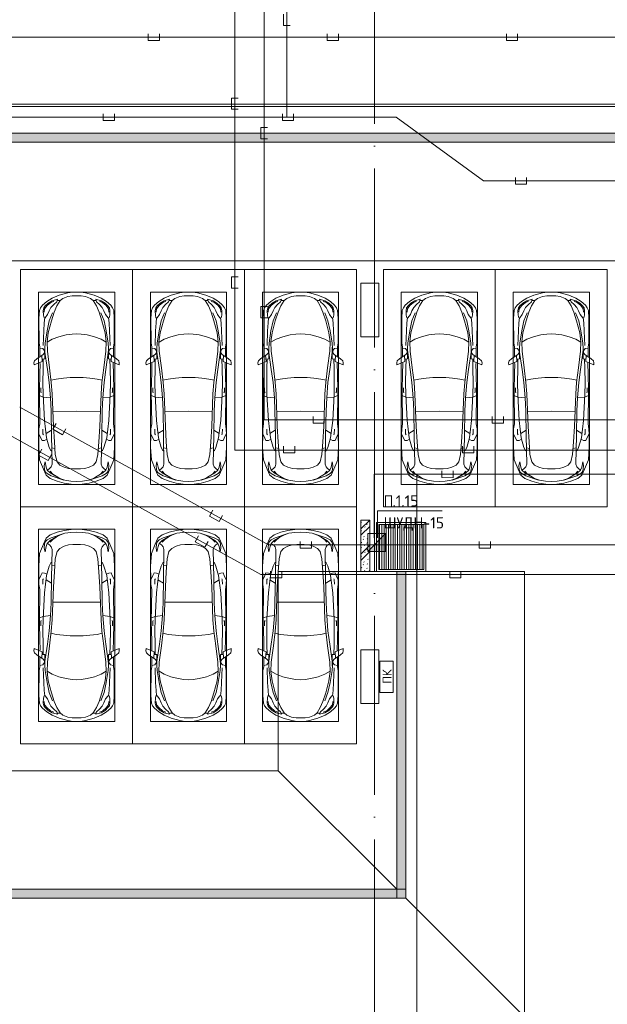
# Model space of a CAD drawing. Header units: millimetres. Extents: x -32229 to 291619, y -13689 to 125138.
# Tile 125 of 256: x 35514 to 48635, y 53228 to 75238. Entities that reach past the tile are written whole.
import ezdxf

# ---------------------------------------------------------------- set-up
doc = ezdxf.new("R2010")
doc.units = ezdxf.units.MM
doc.linetypes.add('ADSK_Линия сетки', pattern=[5000, 4000, -500, 0, -500])
for name, color, linetype, lineweight in [('A-____-NOTE-TEXT', 7, 'Continuous', 18), ('A-DETL-____-THIN', 7, 'Continuous', 9), ('A-DETL-GENF-OTLN', 7, 'Continuous', 18), ('A-FLOR-____-OTLN', 7, 'Continuous', 18), ('A-WALL-____-PATT', 7, 'Continuous', 40), ('C-PRKG-____-OTLN', 7, 'Continuous', 18), ('G-____-____-TEXT', 7, 'Continuous', 9), ('I-WALL-____-MCUT', 7, 'Continuous', 40), ('M-EQPM-____-OTLN', 7, 'Continuous', 18), ('S-COLS-____-MCUT', 7, 'Continuous', 40), ('S-GRID-____-OTLN', 7, 'Continuous', 9)]:
    doc.layers.add(name, color=color, linetype=linetype, lineweight=lineweight)
doc.layers.add('A-DETL-____-OTLN', color=7, linetype='Continuous', lineweight=9, true_color=0x00a600)
doc.styles.add('GOST Common', font='GOST_Common.ttf', dxfattribs={"height": 200})
doc.styles.add('ISOCPEUR', font='isocpeur.ttf', dxfattribs={"height": 250})

# ---------------------------------------------------------------- blocks, each defined once
blk = doc.blocks.new('АР_Машиноместо - 5300x2500_С-V37--02 ЭМ')
at = {"layer": 'A-DETL-GENF-OTLN', "color": 253, "lineweight": 13, "true_color": 0xaaaaaa}
for p, q in [((702, -640), (584, -715)), ((862, -572), (702, -640)), ((1053, -518), (862, -572)), ((941, -642), (882, -692)), ((1051, -599), (941, -642)), ((1149, -583), (1051, -599)), ((1165, -503), (1053, -518)), ((1250, -582), (1149, -583)), ((1250, -500), (1165, -503)), ((1250, -500), (1335, -503)), ((1250, -582), (1351, -583)), ((1335, -503), (1447, -518)), ((1351, -583), (1449, -599)), ((1447, -518), (1638, -572)), ((1449, -599), (1559, -642)), ((1559, -642), (1618, -692)), ((1638, -572), (1798, -640)), ((1798, -640), (1916, -715)), ((446, -853), (421, -911)), ((489, -796), (446, -853)), ((584, -715), (489, -796)), ((519, -852), (506, -920)), ((550, -812), (519, -852)), ((616, -746), (550, -812)), ((704, -696), (616, -746)), ((639, -920), (677, -844)), ((677, -844), (738, -778)), ((825, -661), (704, -696)), ((738, -778), (805, -716)), ((809, -809), (749, -950)), ((805, -716), (825, -661)), ((882, -692), (809, -809)), ((888, -686), (815, -687)), ((1612, -686), (1685, -687)), ((1618, -692), (1691, -809)), ((1695, -716), (1675, -661)), ((1675, -661), (1796, -696)), ((1691, -809), (1751, -950)), ((1762, -778), (1695, -716)), ((1823, -844), (1762, -778)), ((1796, -696), (1884, -746)), ((1861, -920), (1823, -844)), ((1884, -746), (1950, -812)), ((1916, -715), (2011, -796)), ((1950, -812), (1981, -852)), ((1981, -852), (1994, -920)), ((2011, -796), (2054, -853)), ((2054, -853), (2079, -911)), ((421, -911), (409, -1087)), ((409, -1087), (411, -1634)), ((506, -920), (510, -1019)), ((510, -1019), (522, -1074)), ((522, -1074), (549, -1076)), ((549, -1076), (603, -1005)), ((603, -1005), (639, -920)), ((749, -950), (687, -1141)), ((1751, -950), (1813, -1141)), ((1897, -1005), (1861, -920)), ((1951, -1076), (1897, -1005)), ((1978, -1074), (1951, -1076)), ((1990, -1019), (1978, -1074)), ((1994, -920), (1990, -1019)), ((2079, -911), (2091, -1087)), ((2091, -1087), (2089, -1634)), ((687, -1141), (615, -1410)), ((1813, -1141), (1885, -1410)), ((615, -1410), (589, -1616)), ((704, -1557), (853, -1499)), ((853, -1499), (1017, -1460)), ((1017, -1460), (1147, -1439)), ((1147, -1439), (1250, -1434)), ((1353, -1439), (1250, -1434)), ((1483, -1460), (1353, -1439)), ((1647, -1499), (1483, -1460)), ((1796, -1557), (1647, -1499)), ((1885, -1410), (1911, -1616)), ((411, -1634), (427, -1731)), ((427, -1731), (427, -1943)), ((495, -1765), (427, -1753)), ((547, -1643), (531, -1858)), ((541, -1994), (540, -1733)), ((589, -1616), (596, -1825)), ((590, -1624), (704, -1557)), ((1910, -1624), (1796, -1557)), ((1911, -1616), (1904, -1825)), ((1953, -1643), (1969, -1858)), ((1959, -1994), (1960, -1733)), ((2005, -1765), (2073, -1753)), ((2089, -1634), (2073, -1731)), ((2073, -1731), (2073, -1943)), ((501, -1894), (358, -1990)), ((480, -2053), (471, -1914)), ((534, -1817), (495, -1765)), ((531, -1858), (501, -1894)), ((597, -2231), (535, -1798)), ((596, -1825), (645, -2192)), ((1904, -1825), (1855, -2192)), ((1903, -2231), (1965, -1798)), ((1966, -1817), (2005, -1765)), ((1969, -1858), (1999, -1894)), ((1999, -1894), (2142, -1990)), ((2020, -2053), (2029, -1914)), ((309, -2036), (297, -2080)), ((297, -2080), (301, -2131)), ((301, -2131), (480, -2053)), ((358, -1990), (309, -2036)), ((428, -2308), (432, -2120)), ((432, -2120), (431, -2074)), ((541, -1994), (476, -1998)), ((506, -1996), (500, -2210)), ((645, -2192), (684, -2522)), ((1855, -2192), (1816, -2522)), ((1959, -1994), (2024, -1998)), ((1994, -1996), (2000, -2210)), ((2199, -2131), (2020, -2053)), ((2068, -2120), (2069, -2074)), ((2072, -2308), (2068, -2120)), ((2142, -1990), (2191, -2036)), ((2191, -2036), (2203, -2080)), ((2203, -2080), (2199, -2131)), ((418, -2723), (428, -2308)), ((500, -2210), (496, -2532)), ((637, -2526), (597, -2231)), ((1863, -2526), (1903, -2231)), ((2000, -2210), (2004, -2532)), ((2082, -2723), (2072, -2308)), ((448, -2639), (448, -2734)), ((496, -2532), (501, -2790)), ((637, -2526), (666, -2867)), ((684, -2522), (705, -2775)), ((1816, -2522), (1795, -2775)), ((1863, -2526), (1834, -2867)), ((2004, -2532), (1999, -2790)), ((2052, -2639), (2052, -2734)), ((426, -3447), (418, -2723)), ((505, -2847), (421, -2813)), ((448, -2734), (460, -2756)), ((501, -2790), (531, -3375)), ((666, -2867), (505, -2847)), ((705, -2775), (731, -3508)), ((1795, -2775), (1769, -3508)), ((1834, -2867), (1995, -2847)), ((1999, -2790), (1969, -3375)), ((1995, -2847), (2079, -2813)), ((2052, -2734), (2040, -2756)), ((2074, -3447), (2082, -2723)), ((666, -2865), (679, -3159)), ((1834, -2865), (1821, -3159)), ((679, -3159), (689, -3706)), ((1821, -3159), (1811, -3706)), ((409, -3560), (426, -3447)), ((531, -3375), (579, -3763)), ((731, -3508), (752, -3846)), ((1769, -3508), (1748, -3846)), ((1969, -3375), (1921, -3763)), ((2091, -3560), (2074, -3447)), ((403, -3968), (406, -3688)), ((406, -3688), (409, -3560)), ((408, -3667), (453, -3766)), ((495, -3566), (497, -3672)), ((497, -3672), (510, -3691)), ((687, -3589), (566, -3664)), ((689, -3706), (700, -4345)), ((1811, -3706), (1800, -4345)), ((1813, -3589), (1934, -3664)), ((2003, -3672), (1990, -3691)), ((2005, -3566), (2003, -3672)), ((2092, -3667), (2047, -3766)), ((2094, -3688), (2091, -3560)), ((2097, -3968), (2094, -3688)), ((453, -3766), (478, -3819)), ((478, -3819), (533, -3818)), ((533, -3818), (586, -3790)), ((579, -3763), (639, -3975)), ((752, -3846), (774, -4133)), ((1748, -3846), (1726, -4133)), ((1921, -3763), (1861, -3975)), ((1967, -3818), (1914, -3790)), ((2022, -3819), (1967, -3818)), ((2047, -3766), (2022, -3819)), ((420, -4254), (403, -3968)), ((639, -3975), (675, -4045)), ((675, -4045), (695, -4058)), ((774, -4133), (812, -4299)), ((1726, -4133), (1688, -4299)), ((1825, -4045), (1805, -4058)), ((1861, -3975), (1825, -4045)), ((2080, -4254), (2097, -3968)), ((507, -4463), (420, -4254)), ((544, -4295), (528, -4375)), ((528, -4375), (536, -4471)), ((569, -4413), (544, -4295)), ((700, -4345), (680, -4406)), ((812, -4299), (873, -4370)), ((873, -4370), (970, -4419)), ((1627, -4370), (1530, -4419)), ((1688, -4299), (1627, -4370)), ((1800, -4345), (1820, -4406)), ((1931, -4413), (1956, -4295)), ((1956, -4295), (1972, -4375)), ((1972, -4375), (1964, -4471)), ((1993, -4463), (2080, -4254)), ((566, -4595), (507, -4463)), ((536, -4471), (558, -4526)), ((558, -4526), (591, -4560)), ((659, -4670), (566, -4595)), ((595, -4479), (569, -4413)), ((591, -4560), (681, -4606)), ((662, -4543), (595, -4479)), ((645, -4445), (597, -4481)), ((680, -4406), (645, -4445)), ((717, -4569), (660, -4505)), ((788, -4618), (662, -4543)), ((681, -4606), (967, -4704)), ((791, -4620), (717, -4569)), ((874, -4665), (791, -4620)), ((970, -4419), (1070, -4447)), ((1070, -4447), (1167, -4453)), ((1167, -4453), (1250, -4454)), ((1333, -4453), (1250, -4454)), ((1430, -4447), (1333, -4453)), ((1530, -4419), (1430, -4447)), ((1819, -4606), (1533, -4704)), ((1626, -4665), (1709, -4620)), ((1709, -4620), (1783, -4569)), ((1712, -4618), (1838, -4543)), ((1783, -4569), (1840, -4505)), ((1909, -4560), (1819, -4606)), ((1820, -4406), (1855, -4445)), ((1838, -4543), (1905, -4479)), ((1841, -4670), (1934, -4595)), ((1855, -4445), (1903, -4481)), ((1905, -4479), (1931, -4413)), ((1942, -4526), (1909, -4560)), ((1934, -4595), (1993, -4463)), ((1964, -4471), (1942, -4526)), ((813, -4729), (659, -4670)), ((970, -4772), (813, -4729)), ((988, -4707), (874, -4665)), ((1126, -4794), (970, -4772)), ((1122, -4726), (988, -4707)), ((1250, -4732), (1122, -4726)), ((1250, -4800), (1126, -4794)), ((1250, -4732), (1378, -4726)), ((1250, -4800), (1374, -4794)), ((1374, -4794), (1530, -4772)), ((1378, -4726), (1512, -4707)), ((1512, -4707), (1626, -4665)), ((1530, -4772), (1687, -4729)), ((1687, -4729), (1841, -4670))]:
    blk.add_line(p, q, dxfattribs=at)
at = {"layer": 'A-DETL-GENF-OTLN', "color": 254, "lineweight": 13, "true_color": 0xd4d4d4}
for p, q in [((535, -874), (528, -949)), ((592, -805), (535, -874)), ((665, -740), (592, -805)), ((743, -708), (665, -740)), ((1757, -708), (1835, -740)), ((1835, -740), (1908, -805)), ((1908, -805), (1965, -874)), ((1965, -874), (1972, -949)), ((537, -1076), (525, -1189)), ((710, -963), (637, -1146)), ((1790, -963), (1863, -1146)), ((1963, -1076), (1975, -1189)), ((525, -1189), (514, -1369)), ((637, -1146), (590, -1368)), ((1863, -1146), (1910, -1368)), ((1975, -1189), (1986, -1369)), ((514, -1369), (502, -1696)), ((590, -1368), (547, -1643)), ((1910, -1368), (1953, -1643)), ((1986, -1369), (1998, -1696)), ((956, -2427), (1105, -2414)), ((1105, -2414), (1250, -2413)), ((1395, -2414), (1250, -2413)), ((1544, -2427), (1395, -2414)), ((678, -2473), (795, -2446)), ((795, -2446), (956, -2427)), ((1705, -2446), (1544, -2427)), ((1822, -2473), (1705, -2446)), ((715, -3168), (1250, -3167)), ((1785, -3168), (1250, -3167)), ((695, -3980), (765, -3997)), ((1805, -3980), (1735, -3997))]:
    blk.add_line(p, q, dxfattribs=at)
at = {"layer": 'C-PRKG-____-OTLN', "color": 253, "lineweight": 13, "true_color": 0xaaaaaa}
for p, q in [((2500, 0), (0, 0)), ((0, 0), (0, -5300)), ((2500, 0), (2500, -5300)), ((400, -500), (400, -4800)), ((400, -500), (2100, -500)), ((2100, -500), (2100, -4800)), ((400, -4800), (2100, -4800)), ((2500, -5300), (0, -5300))]:
    blk.add_line(p, q, dxfattribs=at)
blk = doc.blocks.new('АР_Машиноместо - 5300x2500_С-V38--02 ЭМ')
at = {"layer": 'A-DETL-GENF-OTLN', "color": 253, "lineweight": 13, "true_color": 0xaaaaaa}
for p, q in [((659, 4670), (566, 4595)), ((813, 4729), (659, 4670)), ((681, 4606), (967, 4704)), ((874, 4665), (791, 4620)), ((970, 4772), (813, 4729)), ((988, 4707), (874, 4665)), ((1126, 4794), (970, 4772)), ((1122, 4726), (988, 4707)), ((1250, 4732), (1122, 4726)), ((1250, 4800), (1126, 4794)), ((1250, 4800), (1374, 4794)), ((1250, 4732), (1378, 4726)), ((1374, 4794), (1530, 4772)), ((1378, 4726), (1512, 4707)), ((1512, 4707), (1626, 4665)), ((1530, 4772), (1687, 4729)), ((1819, 4606), (1533, 4704)), ((1626, 4665), (1709, 4620)), ((1687, 4729), (1841, 4670)), ((1841, 4670), (1934, 4595)), ((507, 4463), (420, 4254)), ((566, 4595), (507, 4463)), ((528, 4375), (536, 4471)), ((536, 4471), (558, 4526)), ((569, 4413), (544, 4295)), ((558, 4526), (591, 4560)), ((595, 4479), (569, 4413)), ((591, 4560), (681, 4606)), ((662, 4543), (595, 4479)), ((645, 4445), (597, 4481)), ((680, 4406), (645, 4445)), ((717, 4569), (660, 4505)), ((788, 4618), (662, 4543)), ((700, 4345), (680, 4406)), ((791, 4620), (717, 4569)), ((873, 4370), (970, 4419)), ((970, 4419), (1070, 4447)), ((1070, 4447), (1167, 4453)), ((1167, 4453), (1250, 4454)), ((1333, 4453), (1250, 4454)), ((1430, 4447), (1333, 4453)), ((1530, 4419), (1430, 4447)), ((1627, 4370), (1530, 4419)), ((1709, 4620), (1783, 4569)), ((1712, 4618), (1838, 4543)), ((1783, 4569), (1840, 4505)), ((1800, 4345), (1820, 4406)), ((1909, 4560), (1819, 4606)), ((1820, 4406), (1855, 4445)), ((1838, 4543), (1905, 4479)), ((1855, 4445), (1903, 4481)), ((1905, 4479), (1931, 4413)), ((1942, 4526), (1909, 4560)), ((1931, 4413), (1956, 4295)), ((1934, 4595), (1993, 4463)), ((1964, 4471), (1942, 4526)), ((1972, 4375), (1964, 4471)), ((1993, 4463), (2080, 4254)), ((420, 4254), (403, 3968)), ((544, 4295), (528, 4375)), ((689, 3706), (700, 4345)), ((774, 4133), (812, 4299)), ((812, 4299), (873, 4370)), ((1688, 4299), (1627, 4370)), ((1726, 4133), (1688, 4299)), ((1811, 3706), (1800, 4345)), ((1956, 4295), (1972, 4375)), ((2080, 4254), (2097, 3968)), ((403, 3968), (406, 3688)), ((579, 3763), (639, 3975)), ((639, 3975), (675, 4045)), ((675, 4045), (695, 4058)), ((752, 3846), (774, 4133)), ((1748, 3846), (1726, 4133)), ((1825, 4045), (1805, 4058)), ((1861, 3975), (1825, 4045)), ((1921, 3763), (1861, 3975)), ((2097, 3968), (2094, 3688)), ((408, 3667), (453, 3766)), ((453, 3766), (478, 3819)), ((478, 3819), (533, 3818)), ((531, 3375), (579, 3763)), ((533, 3818), (586, 3790)), ((731, 3508), (752, 3846)), ((1769, 3508), (1748, 3846)), ((1967, 3818), (1914, 3790)), ((1969, 3375), (1921, 3763)), ((2022, 3819), (1967, 3818)), ((2047, 3766), (2022, 3819)), ((2092, 3667), (2047, 3766)), ((406, 3688), (409, 3560)), ((409, 3560), (426, 3447)), ((495, 3566), (497, 3672)), ((497, 3672), (510, 3691)), ((687, 3589), (566, 3664)), ((679, 3159), (689, 3706)), ((1821, 3159), (1811, 3706)), ((1813, 3589), (1934, 3664)), ((2003, 3672), (1990, 3691)), ((2005, 3566), (2003, 3672)), ((2091, 3560), (2074, 3447)), ((2094, 3688), (2091, 3560)), ((426, 3447), (418, 2723)), ((501, 2790), (531, 3375)), ((705, 2775), (731, 3508)), ((1795, 2775), (1769, 3508)), ((1999, 2790), (1969, 3375)), ((2074, 3447), (2082, 2723)), ((666, 2865), (679, 3159)), ((1834, 2865), (1821, 3159)), ((666, 2867), (505, 2847)), ((637, 2526), (666, 2867)), ((1834, 2867), (1995, 2847)), ((1863, 2526), (1834, 2867)), ((418, 2723), (428, 2308)), ((505, 2847), (421, 2813)), ((448, 2734), (460, 2756)), ((448, 2639), (448, 2734)), ((496, 2532), (501, 2790)), ((684, 2522), (705, 2775)), ((1816, 2522), (1795, 2775)), ((1995, 2847), (2079, 2813)), ((2004, 2532), (1999, 2790)), ((2052, 2734), (2040, 2756)), ((2052, 2639), (2052, 2734)), ((2082, 2723), (2072, 2308)), ((500, 2210), (496, 2532)), ((637, 2526), (597, 2231)), ((645, 2192), (684, 2522)), ((1855, 2192), (1816, 2522)), ((1863, 2526), (1903, 2231)), ((2000, 2210), (2004, 2532)), ((428, 2308), (432, 2120)), ((506, 1996), (500, 2210)), ((597, 2231), (535, 1798)), ((1903, 2231), (1965, 1798)), ((1994, 1996), (2000, 2210)), ((2072, 2308), (2068, 2120)), ((297, 2080), (301, 2131)), ((309, 2036), (297, 2080)), ((301, 2131), (480, 2053)), ((358, 1990), (309, 2036)), ((501, 1894), (358, 1990)), ((432, 2120), (431, 2074)), ((480, 2053), (471, 1914)), ((541, 1994), (476, 1998)), ((541, 1994), (540, 1733)), ((596, 1825), (645, 2192)), ((1904, 1825), (1855, 2192)), ((1959, 1994), (2024, 1998)), ((1959, 1994), (1960, 1733)), ((1999, 1894), (2142, 1990)), ((2199, 2131), (2020, 2053)), ((2020, 2053), (2029, 1914)), ((2068, 2120), (2069, 2074)), ((2142, 1990), (2191, 2036)), ((2191, 2036), (2203, 2080)), ((2203, 2080), (2199, 2131)), ((427, 1731), (427, 1943)), ((495, 1765), (427, 1753)), ((534, 1817), (495, 1765)), ((531, 1858), (501, 1894)), ((547, 1643), (531, 1858)), ((589, 1616), (596, 1825)), ((1911, 1616), (1904, 1825)), ((1953, 1643), (1969, 1858)), ((1966, 1817), (2005, 1765)), ((1969, 1858), (1999, 1894)), ((2005, 1765), (2073, 1753)), ((2073, 1731), (2073, 1943)), ((409, 1087), (411, 1634)), ((411, 1634), (427, 1731)), ((615, 1410), (589, 1616)), ((590, 1624), (704, 1557)), ((704, 1557), (853, 1499)), ((1796, 1557), (1647, 1499)), ((1910, 1624), (1796, 1557)), ((1885, 1410), (1911, 1616)), ((2089, 1634), (2073, 1731)), ((2091, 1087), (2089, 1634)), ((687, 1141), (615, 1410)), ((853, 1499), (1017, 1460)), ((1017, 1460), (1147, 1439)), ((1147, 1439), (1250, 1434)), ((1353, 1439), (1250, 1434)), ((1483, 1460), (1353, 1439)), ((1647, 1499), (1483, 1460)), ((1813, 1141), (1885, 1410)), ((749, 950), (687, 1141)), ((1751, 950), (1813, 1141)), ((421, 911), (409, 1087)), ((446, 853), (421, 911)), ((506, 920), (510, 1019)), ((519, 852), (506, 920)), ((510, 1019), (522, 1074)), ((522, 1074), (549, 1076)), ((549, 1076), (603, 1005)), ((603, 1005), (639, 920)), ((639, 920), (677, 844)), ((809, 809), (749, 950)), ((1691, 809), (1751, 950)), ((1861, 920), (1823, 844)), ((1897, 1005), (1861, 920)), ((1951, 1076), (1897, 1005)), ((1978, 1074), (1951, 1076)), ((1990, 1019), (1978, 1074)), ((1981, 852), (1994, 920)), ((1994, 920), (1990, 1019)), ((2054, 853), (2079, 911)), ((2079, 911), (2091, 1087)), ((489, 796), (446, 853)), ((584, 715), (489, 796)), ((550, 812), (519, 852)), ((616, 746), (550, 812)), ((702, 640), (584, 715)), ((704, 696), (616, 746)), ((677, 844), (738, 778)), ((825, 661), (704, 696)), ((738, 778), (805, 716)), ((805, 716), (825, 661)), ((882, 692), (809, 809)), ((888, 686), (815, 687)), ((941, 642), (882, 692)), ((1559, 642), (1618, 692)), ((1612, 686), (1685, 687)), ((1618, 692), (1691, 809)), ((1695, 716), (1675, 661)), ((1675, 661), (1796, 696)), ((1762, 778), (1695, 716)), ((1823, 844), (1762, 778)), ((1796, 696), (1884, 746)), ((1798, 640), (1916, 715)), ((1884, 746), (1950, 812)), ((1916, 715), (2011, 796)), ((1950, 812), (1981, 852)), ((2011, 796), (2054, 853)), ((862, 572), (702, 640)), ((1053, 518), (862, 572)), ((1051, 599), (941, 642)), ((1149, 583), (1051, 599)), ((1165, 503), (1053, 518)), ((1250, 582), (1149, 583)), ((1250, 500), (1165, 503)), ((1250, 582), (1351, 583)), ((1250, 500), (1335, 503)), ((1335, 503), (1447, 518)), ((1351, 583), (1449, 599)), ((1447, 518), (1638, 572)), ((1449, 599), (1559, 642)), ((1638, 572), (1798, 640))]:
    blk.add_line(p, q, dxfattribs=at)
at = {"layer": 'A-DETL-GENF-OTLN', "color": 254, "lineweight": 13, "true_color": 0xd4d4d4}
for p, q in [((695, 3980), (765, 3997)), ((1805, 3980), (1735, 3997)), ((715, 3168), (1250, 3167)), ((1785, 3168), (1250, 3167)), ((678, 2473), (795, 2446)), ((795, 2446), (956, 2427)), ((956, 2427), (1105, 2414)), ((1544, 2427), (1395, 2414)), ((1705, 2446), (1544, 2427)), ((1822, 2473), (1705, 2446)), ((1105, 2414), (1250, 2413)), ((1395, 2414), (1250, 2413)), ((514, 1369), (502, 1696)), ((590, 1368), (547, 1643)), ((1910, 1368), (1953, 1643)), ((1986, 1369), (1998, 1696)), ((525, 1189), (514, 1369)), ((637, 1146), (590, 1368)), ((1863, 1146), (1910, 1368)), ((1975, 1189), (1986, 1369)), ((537, 1076), (525, 1189)), ((710, 963), (637, 1146)), ((1790, 963), (1863, 1146)), ((1963, 1076), (1975, 1189)), ((535, 874), (528, 949)), ((1965, 874), (1972, 949)), ((592, 805), (535, 874)), ((665, 740), (592, 805)), ((743, 708), (665, 740)), ((1757, 708), (1835, 740)), ((1835, 740), (1908, 805)), ((1908, 805), (1965, 874))]:
    blk.add_line(p, q, dxfattribs=at)
at = {"layer": 'C-PRKG-____-OTLN', "color": 253, "lineweight": 13, "true_color": 0xaaaaaa}
for p, q in [((2500, 5300), (0, 5300)), ((0, 0), (0, 5300)), ((2500, 0), (2500, 5300)), ((400, 4800), (2100, 4800)), ((400, 500), (400, 4800)), ((2100, 500), (2100, 4800)), ((400, 500), (2100, 500)), ((2500, 0), (0, 0))]:
    blk.add_line(p, q, dxfattribs=at)
blk = doc.blocks.new('АР_Приямок - ПР-1_1100х1100 х50-V65--02 ЭМ')
at = {"layer": 'M-EQPM-____-OTLN', "lineweight": 5, "true_color": 0xaaaaaa}
h = blk.add_hatch(dxfattribs=at)
h.set_pattern_fill('FP_31', color=253, style=0, pattern_type=2)
h.set_pattern_definition([(90, (0, 0), (-50, 3e-15), [])])
h.paths.add_polyline_path([(1050, -500), (1050, 500), (50, 500), (50, -500), (659.094588, -500)])
at = {"layer": 'M-EQPM-____-OTLN', "color": 253, "lineweight": 13, "true_color": 0xaaaaaa}
for p, q in [((0, -550), (0, 550)), ((0, 550), (1100, 550)), ((1100, 550), (1100, -550)), ((1100, -550), (0, -550))]:
    blk.add_line(p, q, dxfattribs=at)
blk = doc.blocks.new('АР_Лоток - 200х100h_ЛВ1-7189176--02 ЭМ')
at = {"layer": 'M-EQPM-____-OTLN', "lineweight": 13, "true_color": 0xf3f3f3}
blk.add_hatch(color=7, dxfattribs=at).paths.add_polyline_path([(52350, -100), (52550, -100), (52550, 100), (0, 100), (0, -100), (51638, -100)])
blk = doc.blocks.new('АР_Лоток - 200х100h_ЛВ1-7189179--02 ЭМ')
at = {"layer": 'M-EQPM-____-OTLN', "lineweight": 13, "true_color": 0xf3f3f3}
blk.add_hatch(color=7, dxfattribs=at).paths.add_polyline_path([(16300, -100), (16900, -100), (16900, 100), (400, 100), (400, -100), (15900, -100)])
at = {"layer": 'M-EQPM-____-OTLN', "color": 253, "lineweight": 13, "true_color": 0xaaaaaa}
blk.add_line((16900, 100), (16700, 100), dxfattribs=at)
blk = doc.blocks.new('АР_Лоток - 200х100h_ЛВ1-7189183--02 ЭМ')
at = {"layer": 'M-EQPM-____-OTLN', "lineweight": 13, "true_color": 0xf3f3f3}
blk.add_hatch(color=7, dxfattribs=at).paths.add_polyline_path([(0, 100), (0, -100), (7300, -100), (7300, 100), (200, 100)])
at = {"layer": 'M-EQPM-____-OTLN', "color": 253, "lineweight": 13, "true_color": 0xaaaaaa}
blk.add_line((200, 100), (0, 100), dxfattribs=at)
blk = doc.blocks.new('АР_Канал вертикальный прямоугольный - ПК-3252217--02 ЭМ')
at = {"layer": 'M-EQPM-____-OTLN', "color": 253, "lineweight": 13, "true_color": 0xaaaaaa}
for p, q in [((350, 150), (-350, 150)), ((-350, 150), (-350, -150)), ((-350, -150), (-350, 150)), ((-350, 150), (350, 150)), ((350, -150), (350, 150)), ((350, 150), (350, -150)), ((-350, -150), (350, -150)), ((350, -150), (-350, -150))]:
    blk.add_line(p, q, dxfattribs=at)
blk = doc.blocks.new('Наметкина 10_РД_АР_П_отсоединено_rvt-1--02 ЭМ')
at = {"layer": 'A-WALL-____-PATT', "lineweight": 5, "true_color": 0xaaaaaa}
h = blk.add_hatch(dxfattribs=at)
h.set_pattern_fill('FP_1', color=253, style=0, pattern_type=2)
h.set_pattern_definition([(135, (300.56, 377.28), (-565.6854, 6e-14), [10, -790]), (135, (349.8, 474.73), (-565.6854, 6e-14), [10, -790]), (135, (423.93, 473.06), (-565.6854, 6e-14), [10, -790]), (135, (229.92, 447.9), (-565.6854, 6e-14), [10, -790]), (135, (155.08, 447.9), (-565.6854, 6e-14), [10, -790]), (135, (114.9, 369.03), (-565.6854, 6e-14), [10, -790]), (135, (132.43, 285.8), (-565.6854, 6e-14), [10, -790]), (135, (214.66, 322), (-565.6854, 6e-14), [10, -790]), (135, (198.16, 261.88), (-565.6854, 6e-14), [10, -790]), (135, (45.2, 272.9), (-565.6854, 6e-14), [10, -790]), (135, (42.32, 336.16), (-565.6854, 6e-14), [10, -790]), (135, (92.26, 192.24), (-565.6854, 6e-14), [10, -790]), (135, (7.07, 149.2), (-565.6854, 6e-14), [10, -790]), (135, (80.6, 95.1), (-565.6854, 6e-14), [10, -790]), (135, (79.53, 36.94), (-565.6854, 6e-14), [10, -790]), (135, (153.87, 74.56), (-565.6854, 6e-14), [10, -790]), (135, (228.35, 124.8), (-565.6854, 6e-14), [10, -790]), (135, (279.75, 180.4), (-565.6854, 6e-14), [10, -790]), (135, (282.9, 31.63), (-565.6854, 6e-14), [10, -790]), (135, (377.38, 53.45), (-565.6854, 6e-14), [10, -790]), (135, (352.28, 102.7), (-565.6854, 6e-14), [10, -790]), (135, (354.05, 0), (-565.6854, 6e-14), [10, -790]), (135, (553.23, 16.45), (-565.6854, 6e-14), [10, -790]), (135, (542.38, 63.45), (-565.6854, 6e-14), [10, -790]), (135, (536.58, 239.3), (-565.6854, 6e-14), [10, -790]), (135, (475.85, 203.9), (-565.6854, 6e-14), [10, -790]), (135, (475.85, 316.54), (-565.6854, 6e-14), [10, -790]), (135, (520.8, 408.7), (-565.6854, 6e-14), [10, -790]), (135, (551.1, 470.8), (-565.6854, 6e-14), [10, -790]), (135, (235.25, 537.93), (-565.6854, 6e-14), [10, -790]), (135, (407.25, 547.65), (-565.6854, 6e-14), [10, -790]), (135, (94.5, 558.6), (-565.6854, 6e-14), [10, -790]), (135, (46.4, 532.3), (-565.6854, 6e-14), [10, -790]), (135, (85.56, 465.04), (-565.6854, 6e-14), [10, -790]), (135, (355.53, 181.14), (-565.6854, 6e-14), [10, -790]), (135, (362.23, 243.6), (-565.6854, 6e-14), [10, -790]), (135, (413.45, 344.1), (-565.6854, 6e-14), [10, -790]), (135, (286.3, 273.25), (-565.6854, 6e-14), [10, -790]), (135, (423.02, 263.72), (-565.6854, 6e-14), [10, -790]), (135, (162.94, 190.2), (-565.6854, 6e-14), [10, -790]), (135, (470.25, 120.93), (-565.6854, 6e-14), [10, -790]), (135, (484.48, 9.78), (-565.6854, 6e-14), [10, -790]), (45, (0, 212.13), (-565.6854, 0), []), (45, (212.13, 0), (-565.6854, 0), []), (45, (353.55, 0), (-565.6854, 0), []), (45, (0, 353.55), (-565.6854, 0), [])])
h.paths.add_polyline_path([(43335, 62900), (43335, 64050), (43135, 64050), (43135, 62900)])
at = {"layer": 'A-FLOR-____-OTLN', "color": 253, "lineweight": 13, "true_color": 0xaaaaaa}
for p, q in [((80835, 73350), (35335, 73350)), ((35335, 73300), (80785, 73300)), ((35335, 72700), (80185, 72700)), ((79985, 72500), (27635, 72500)), ((77335, 69850), (27235, 69850)), ((77335, 69850), (27635, 69850)), ((43535, 63950), (44535, 63950)), ((43535, 62950), (43535, 63950)), ((44535, 63950), (44535, 62950)), ((44535, 62950), (43535, 62950)), ((41285, 58450), (41285, 62900)), ((41285, 62900), (43135, 62900)), ((41285, 58450), (41285, 62900)), ((43335, 62900), (46785, 62900)), ((43935, 55800), (43935, 62900)), ((44135, 62900), (44135, 55600)), ((46785, 62900), (46785, 52950)), ((46785, 62900), (46785, 52950)), ((27235, 58450), (41285, 58450)), ((27635, 58450), (41285, 58450)), ((43935, 55800), (41285, 58450)), ((27635, 55800), (43935, 55800)), ((44135, 55600), (27635, 55600)), ((44135, 55600), (46785, 52950))]:
    blk.add_line(p, q, dxfattribs=at)
at = {"layer": 'I-WALL-____-MCUT', "color": 253, "lineweight": 13, "true_color": 0xaaaaaa}
for p, q in [((43135, 64050), (43135, 62900)), ((43335, 64050), (43135, 64050)), ((43335, 62900), (43335, 64050)), ((43135, 62900), (43335, 62900))]:
    blk.add_line(p, q, dxfattribs=at)
at = {"layer": 'S-COLS-____-MCUT', "color": 253, "lineweight": 15, "true_color": 0xaaaaaa}
for p, q in [((43535, 69350), (43135, 69350)), ((43135, 69350), (43135, 68150)), ((43535, 68150), (43535, 69350)), ((43135, 68150), (43535, 68150)), ((43535, 61150), (43135, 61150)), ((43135, 61150), (43135, 59950)), ((43535, 59950), (43535, 61150)), ((43135, 59950), (43535, 59950))]:
    blk.add_line(p, q, dxfattribs=at)
at = {"layer": 'C-PRKG-____-OTLN', "color": 253, "lineweight": 13, "true_color": 0xaaaaaa}
for name, p in [('АР_Машиноместо - 5300x2500_С-V37--02 ЭМ', (35535, 69650)), ('АР_Машиноместо - 5300x2500_С-V37--02 ЭМ', (43635, 69650)), ('АР_Машиноместо - 5300x2500_С-V37--02 ЭМ', (46135, 69650)), ('АР_Машиноместо - 5300x2500_С-V38--02 ЭМ', (35535, 59050))]:
    blk.add_blockref(name, p, dxfattribs=at)
at = {"layer": 'C-PRKG-____-OTLN', "color": 253, "lineweight": 13, "true_color": 0xaaaaaa, "rotation": 180}
for name, p in [('АР_Машиноместо - 5300x2500_С-V38--02 ЭМ', (40535, 69650)), ('АР_Машиноместо - 5300x2500_С-V38--02 ЭМ', (43035, 69650)), ('АР_Машиноместо - 5300x2500_С-V37--02 ЭМ', (40535, 59050)), ('АР_Машиноместо - 5300x2500_С-V37--02 ЭМ', (43035, 59050))]:
    blk.add_blockref(name, p, dxfattribs=at)
at = {"layer": 'M-EQPM-____-OTLN', "color": 253, "lineweight": 13, "true_color": 0xaaaaaa}
for name, p in [('АР_Лоток - 200х100h_ЛВ1-7189176--02 ЭМ', (27635, 72600)), ('АР_Приямок - ПР-1_1100х1100 х50-V65--02 ЭМ', (43485, 63450)), ('АР_Лоток - 200х100h_ЛВ1-7189179--02 ЭМ', (27235, 55700))]:
    blk.add_blockref(name, p, dxfattribs=at)
at = {"layer": 'M-EQPM-____-OTLN', "color": 253, "lineweight": 13, "true_color": 0xaaaaaa, "rotation": 90}
for name, p in [('АР_Лоток - 200х100h_ЛВ1-7189183--02 ЭМ', (44035, 55600)), ('АР_Канал вертикальный прямоугольный - ПК-3252217--02 ЭМ', (43705, 60550))]:
    blk.add_blockref(name, p, dxfattribs=at)
at = {"layer": 'A-____-NOTE-TEXT', "color": 253, "lineweight": 5, "true_color": 0xaaaaaa, "insert": (43618, 60395), "char_height": 200, "width": 384.81, "attachment_point": 1, "rotation": 90, "style": 'GOST Common'}
blk.add_mtext('ПК', dxfattribs=at)
blk = doc.blocks.new('УГО_Шкаф - УГО_Шкаф-2925116--02 ЭМ')
at = {"layer": 'A-____-NOTE-TEXT', "lineweight": 9, "true_color": 0x0000ff}
blk.add_hatch(color=5, dxfattribs=at).paths.add_polyline_path([(1, 2), (1, 0), (-1, 0)])
at = {"layer": 'A-____-NOTE-TEXT', "color": 5, "lineweight": 9, "true_color": 0x0000ff}
for p, q in [((-1, 0), (-1, 2)), ((-1, 2), (1, 2)), ((1, 2), (-1, 0)), ((1, 0), (1, 2)), ((1, 0), (1, 2)), ((1, 0), (-1, 0)), ((-1, 0), (1, 0))]:
    blk.add_line(p, q, dxfattribs=at)

msp = doc.modelspace()

# ---------------------------------------------------------------- linework, layer by layer
at = {"layer": 'A-DETL-____-OTLN', "color": 36, "true_color": 0x804000}
for p, q in [((40315.3, 87643.6), (40315.3, 65614.6)), ((40975.3, 87661.7), (40975.3, 66289.6)), ((40390.3, 73486.5), (40240.3, 73486.5)), ((40240.3, 73486.5), (40240.3, 73236.5)), ((40240.3, 73236.5), (40390.3, 73236.5)), ((41050.3, 72826.5), (40900.3, 72826.5)), ((40900.3, 72826.5), (40900.3, 72576.5)), ((40900.3, 72576.5), (41050.3, 72576.5)), ((40390.3, 69486.5), (40240.3, 69486.5)), ((40240.3, 69486.5), (40240.3, 69236.5)), ((40240.3, 69236.5), (40390.3, 69236.5)), ((41050.3, 68826.5), (40900.3, 68826.5)), ((40900.3, 68826.5), (40900.3, 68576.5)), ((40900.3, 68576.5), (41050.3, 68576.5)), ((35513.8, 66576.8), (41069, 63497.5)), ((40975.3, 66289.6), (87813.3, 66289.6)), ((42064.8, 66364.6), (42064.8, 66214.6)), ((42314.8, 66214.6), (42314.8, 66364.6)), ((46064.8, 66364.6), (46064.8, 66214.6)), ((46314.8, 66214.6), (46314.8, 66364.6)), ((36324.4, 66212.8), (36251.7, 66081.6)), ((36251.7, 66081.6), (36470.4, 65960.4)), ((36470.4, 65960.4), (36543.1, 66091.6)), ((42064.8, 66214.6), (42314.8, 66214.6)), ((46064.8, 66214.6), (46314.8, 66214.6)), ((35343.1, 65916.8), (40898.3, 62837.5)), ((36004.6, 65635.8), (35931.9, 65504.6)), ((40315.3, 65614.6), (87221.7, 65614.6)), ((41404.8, 65704.6), (41404.8, 65554.6)), ((41654.8, 65554.6), (41654.8, 65704.6)), ((45404.8, 65704.6), (45404.8, 65554.6)), ((45654.8, 65554.6), (45654.8, 65704.6)), ((35931.9, 65504.6), (36150.6, 65383.4)), ((36150.6, 65383.4), (36223.3, 65514.6)), ((41404.8, 65554.6), (41654.8, 65554.6)), ((45404.8, 65554.6), (45654.8, 65554.6)), ((39822.9, 64273.5), (39750.2, 64142.3)), ((39750.2, 64142.3), (39968.8, 64021.1)), ((39968.8, 64021.1), (40041.6, 64152.3)), ((39503.1, 63696.6), (39430.4, 63565.4)), ((39430.4, 63565.4), (39649, 63444.2)), ((39649, 63444.2), (39721.8, 63575.4)), ((41069, 63497.5), (86400.8, 63497.5)), ((41776.5, 63571.9), (41776.5, 63421.9)), ((41776.5, 63421.9), (42026.5, 63421.9)), ((42026.5, 63421.9), (42026.5, 63571.9)), ((45776.5, 63571.9), (45776.5, 63421.9)), ((45776.5, 63421.9), (46026.5, 63421.9)), ((46026.5, 63421.9), (46026.5, 63571.9)), ((40898.3, 62837.5), (85810.8, 62837.5)), ((41116.5, 62911.9), (41116.5, 62761.9)), ((41116.5, 62761.9), (41366.5, 62761.9)), ((41366.5, 62761.9), (41366.5, 62911.9)), ((45116.5, 62911.9), (45116.5, 62761.9)), ((45116.5, 62761.9), (45366.5, 62761.9)), ((45366.5, 62761.9), (45366.5, 62911.9))]:
    msp.add_line(p, q, dxfattribs=at)
at = {"layer": 'A-DETL-____-OTLN', "color": 5, "true_color": 0x0000ff}
for p, q in [((41481.1, 81825), (41481.1, 73061.8)), ((41405.7, 75359.1), (41405.7, 75109.1)), ((41405.7, 75109.1), (41555.7, 75109.1)), ((37380.1, 73136.8), (37380.1, 72986.8)), ((37630.1, 72986.8), (37630.1, 73136.8)), ((41380.1, 73136.8), (41380.1, 72986.8)), ((41630.1, 72986.8), (41630.1, 73136.8)), ((5415.3, 73061.8), (43919.3, 73061.8)), ((37380.1, 72986.8), (37630.1, 72986.8)), ((41380.1, 72986.8), (41630.1, 72986.8)), ((43919.3, 73061.8), (45867.9, 71634.1)), ((45867.9, 71634.1), (87789.4, 71634.1)), ((46583, 71709.1), (46583, 71559.1)), ((46583, 71559.1), (46833, 71559.1)), ((46833, 71559.1), (46833, 71709.1)), ((44942.2, 65150), (44942, 65000)), ((45192, 64999.6), (45192.2, 65149.6)), ((55135.4, 65074.6), (43425.6, 65074.6)), ((43425.6, 65074.6), (43425.6, 63658.2)), ((44384.5, 65074.6), (44384.5, 53051)), ((44942, 65000), (45192, 64999.6))]:
    msp.add_line(p, q, dxfattribs=at)
at = {"layer": 'A-DETL-____-OTLN', "color": 1, "true_color": 0xff0000}
for p, q in [((21212.6, 74848.7), (81432.1, 74848.7)), ((38383.1, 74923.7), (38383.1, 74773.7)), ((38633.1, 74773.7), (38633.1, 74923.7)), ((42383.1, 74923.7), (42383.1, 74773.7)), ((42633.1, 74773.7), (42633.1, 74923.7)), ((46383.1, 74923.7), (46383.1, 74773.7)), ((46633.1, 74773.7), (46633.1, 74923.7)), ((38383.1, 74773.7), (38633.1, 74773.7)), ((42383.1, 74773.7), (42633.1, 74773.7)), ((46383.1, 74773.7), (46633.1, 74773.7))]:
    msp.add_line(p, q, dxfattribs=at)
at = {"layer": 'A-DETL-____-THIN'}
for p, q in [((44945.6, 64258.2), (43505.6, 64258.2)), ((43505.6, 64258.2), (43505.6, 63658.2))]:
    msp.add_line(p, q, dxfattribs=at)
at = {"layer": 'S-GRID-____-OTLN', "color": 253, "linetype": 'ADSK_Линия сетки', "true_color": 0xaaaaaa}
msp.add_line((43435.3, -12088.9), (43435.3, 125138.4), dxfattribs=at)

# ---------------------------------------------------------------- block references
at = {"lineweight": 5}
msp.add_blockref('Наметкина 10_РД_АР_П_отсоединено_rvt-1--02 ЭМ', (0, 0), dxfattribs=at)
at = {"layer": 'A-____-NOTE-TEXT', "color": 5, "lineweight": 9, "true_color": 0x0000ff, "xscale": 200, "yscale": 200, "zscale": 200}
msp.add_blockref('УГО_Шкаф - УГО_Шкаф-2925116--02 ЭМ', (43485.3, 63351.7), dxfattribs=at)

# ---------------------------------------------------------------- texts
at = {"layer": 'G-____-____-TEXT', "char_height": 250, "attachment_point": 1, "style": 'ISOCPEUR'}
for s, insert, width in [('\\fISOCPEUR|b0|i0|c204|p34|;П', (43639, 64605.1), 240.506), ('.1.15', (43837.4, 64605.1), 689.451), ('ШУДН', (43639, 64115.6), 1058.227), ('-15', (44512.1, 64115.6), 561.181)]:
    msp.add_mtext(s, dxfattribs=dict(at, insert=insert, width=width))

doc.saveas('drawing.dxf')
